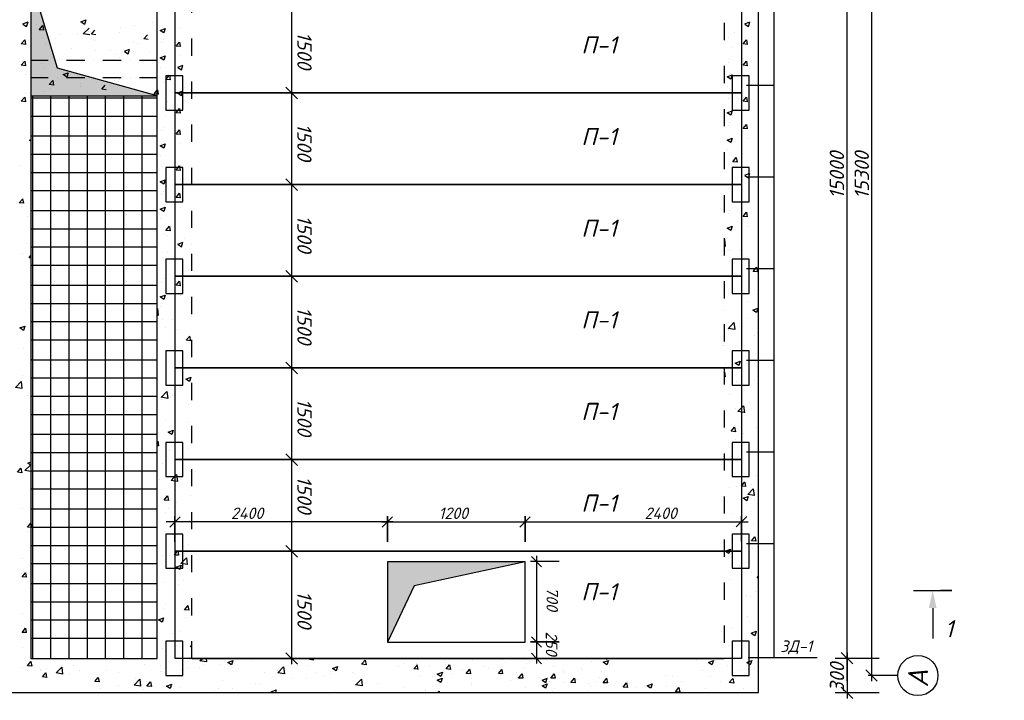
# Model space of a CAD drawing. Extents: x -119078 to 1619993, y 264752 to 340742.
# Tile 115 of 220: x 712345 to 729490, y 304231 to 316090. Entities that reach past the tile are written whole.
import ezdxf

# ---------------------------------------------------------------- set-up
doc = ezdxf.new("R2010")
doc.units = 0
doc.header["$MEASUREMENT"] = 0
doc.linetypes.add('ACAD_ISO03W100', pattern=[30, 12, -18])
doc.linetypes.add('CONTI', pattern=[0])
doc.layers.get('0').update_dxf_attribs({"color": 250, "linetype": 'CONTI'})
for name, color, linetype in [('PDF _Геометрия', 250, 'Continuous'), ('PDF _Сплошная заливка', 7, 'Continuous'), ('PDF _Текст', 7, 'Continuous')]:
    doc.layers.add(name, color=color, linetype=linetype)
doc.styles.add('ICOCPEUR', font='isocpeui.ttf')
doc.styles.add('PDF ISOCPEUR Italic', font='isocpeui.ttf')

msp = doc.modelspace()

# ---------------------------------------------------------------- linework, layer by layer
at = {"color": 0}
for p, q in [((725481.109, 304977.007), (725481.109, 321411.679)), ((725002.534, 314946.828), (725481.109, 314946.828)), ((725002.534, 313350.027), (725481.109, 313350.027)), ((725002.534, 311753.226), (725481.109, 311753.226)), ((725002.534, 310156.425), (725481.109, 310156.425)), ((725002.534, 308559.625), (725481.109, 308559.625)), ((725002.534, 306962.824), (725481.109, 306962.824)), ((715340.364, 304960.778), (724610.871, 304960.778)), ((725027.879, 304977.007), (726231.69, 304977.007))]:
    msp.add_line(p, q, dxfattribs=at)
at = {"color": 0, "lineweight": 30}
for p, q in [((715361.621, 308425.751), (724610.888, 308425.701)), ((715361.613, 306828.95), (724610.88, 306828.9))]:
    msp.add_line(p, q, dxfattribs=at)
for points in [[(724911.49, 314812.954), (715050.414, 314812.954), (715050.414, 316409.755), (724911.49, 316409.755)], [(724911.49, 313216.153), (715050.414, 313216.153), (715050.414, 314812.954), (724911.49, 314812.954)], [(724911.49, 311619.353), (715050.414, 311619.353), (715050.414, 313216.153), (724911.49, 313216.153)], [(724911.49, 310022.552), (715050.414, 310022.552), (715050.414, 311619.353), (724911.49, 311619.353)], [(724911.49, 308425.751), (715050.414, 308425.751), (715050.414, 310022.552), (724911.49, 310022.552)], [(724911.49, 306828.95), (715050.414, 306828.95), (715050.414, 308425.751), (724911.49, 308425.751)], [(724911.49, 304960.778), (715050.414, 304960.778), (715050.414, 306828.95), (724911.49, 306828.95)]]:
    msp.add_lwpolyline(points, close=True, dxfattribs=at)
at = {"layer": 'PDF _Геометрия', "color": 7, "linetype": 'ACAD_ISO03W100', "lineweight": -3, "ltscale": 25}
for p, q in [((715340.364, 304960.778), (715340.364, 321282.757)), ((724610.96, 321282.757), (724610.871, 304960.778))]:
    msp.add_line(p, q, dxfattribs=at)
at = {"layer": 'PDF _Геометрия', "color": 7, "lineweight": -3}
msp.add_line((724610.871, 304960.778), (715340.364, 304960.778), dxfattribs=at)
at = {"layer": 'PDF _Геометрия', "color": 251, "lineweight": -3, "true_color": 0x535353}
for points in [[(726752.641, 304562.835), (726752.641, 322200.737)], [(727179.951, 321802.034), (727179.951, 304562.835)], [(717079.623, 321450.316), (717079.623, 304859.176)], [(715137.249, 307428.255), (714959.444, 307246.217)], [(715048.346, 306992.21), (715048.346, 307436.722)], [(724822.588, 307250.45), (725004.626, 307432.488)], [(724911.49, 306996.444), (724911.49, 307440.955)], [(718844.755, 307339.353), (714898.21, 307339.353)], [(718645.784, 307339.353), (721245.118, 307339.353)], [(721046.146, 307339.353), (725032.171, 307339.353)], [(721432.574, 306554.81), (721254.769, 306736.848)], [(721343.671, 306745.315), (721343.671, 305145.073)], [(721737.382, 306647.946), (721242.069, 306647.946)], [(721343.671, 305344.045), (721343.671, 304872.406)], [(721254.769, 305049.681), (721432.574, 304867.643)], [(726752.641, 305062.381), (726752.641, 304262.26)], [(721737.382, 304960.778), (721242.069, 304960.778)], [(726546.3, 304965.012), (727312.553, 304965.012)], [(727078.348, 304761.806), (727277.32, 304562.835)], [(726546.3, 304363.863), (727312.553, 304363.863)], [(726651.039, 304461.232), (726854.244, 304262.26)]]:
    msp.add_lwpolyline(points, dxfattribs=at)
at = {"layer": 'PDF _Геометрия', "color": 7, "lineweight": -3}
for points in [[(711940.908, 321879.673), (711940.908, 304363.863), (714739.215, 304363.863), (714739.215, 304363.863), (725212.109, 304363.863), (725212.109, 321879.673)], [(715185.818, 314514.496), (715185.818, 315111.412), (714889.477, 315111.412), (714889.477, 314514.496)], [(725046.894, 314514.496), (725046.894, 315111.412), (724750.553, 315111.412), (724750.553, 314514.496)], [(715185.818, 312917.696), (715185.818, 313514.611), (714889.477, 313514.611), (714889.477, 312917.696)], [(725046.894, 312917.696), (725046.894, 313514.611), (724750.553, 313514.611), (724750.553, 312917.696)], [(715185.818, 311320.895), (715185.818, 311917.81), (714889.477, 311917.81), (714889.477, 311320.895)], [(725046.894, 311320.895), (725046.894, 311917.81), (724750.553, 311917.81), (724750.553, 311320.895)], [(715185.818, 309724.094), (715185.818, 310321.01), (714889.477, 310321.01), (714889.477, 309724.094)], [(725046.894, 309724.094), (725046.894, 310321.01), (724750.553, 310321.01), (724750.553, 309724.094)], [(715185.818, 308127.293), (715185.818, 308724.209), (714889.477, 308724.209), (714889.477, 308127.293)], [(725046.894, 308127.293), (725046.894, 308724.209), (724750.553, 308724.209), (724750.553, 308127.293)], [(715185.818, 306530.493), (715185.818, 307127.408), (714889.477, 307127.408), (714889.477, 306530.493)], [(725046.894, 306530.493), (725046.894, 307127.408), (724750.553, 307127.408), (724750.553, 306530.493)], [(721147.749, 306645.829), (718747.386, 306645.829), (718747.386, 305244.559), (721147.749, 305244.559)], [(715185.818, 304662.321), (715185.818, 305259.236), (714889.477, 305259.236), (714889.477, 304662.321)], [(725046.894, 304662.321), (725046.894, 305259.236), (724750.553, 305259.236), (724750.553, 304662.321)]]:
    msp.add_lwpolyline(points, close=True, dxfattribs=at)
for points in [[(714739.215, 304960.778), (714739.215, 321282.757), (712542.057, 321282.757), (712542.057, 304960.778), (714739.215, 304960.778)], [(712537.824, 314763.254), (714739.215, 314763.254), (713003.503, 315245.866), (712537.824, 316786.84), (714739.215, 316786.84)], [(712537.824, 315385.57), (712842.632, 315385.57)], [(713003.503, 315385.57), (713003.503, 315385.57)], [(713160.14, 315385.57), (713477.649, 315385.57)], [(713638.519, 315385.57), (713638.519, 315385.57)], [(713795.157, 315385.57), (714112.665, 315385.57)], [(714273.536, 315385.57), (714273.536, 315385.57)], [(714430.173, 315385.57), (714739.215, 315385.57)], [(712537.824, 315084.995), (712842.632, 315084.995)], [(713003.503, 315084.995), (713003.503, 315084.995)], [(713160.14, 315084.995), (713477.649, 315084.995)], [(713638.519, 315084.995), (713638.519, 315084.995)], [(713795.157, 315084.995), (714112.665, 315084.995)], [(714273.536, 315084.995), (714273.536, 315084.995)], [(714430.173, 315084.995), (714739.215, 315084.995)], [(721147.749, 306645.829), (719213.065, 306222.485), (718747.386, 305244.559)], [(727910.311, 306145.955), (728574.962, 306145.955), (728375.99, 306145.955)], [(728242.637, 305836.913), (728242.637, 305307.733)]]:
    msp.add_lwpolyline(points, dxfattribs=at)
at = {"layer": 'PDF _Геометрия', "color": 8, "lineweight": -3, "true_color": 0x767676}
for points in [[(712402.354, 316015.709), (712491.256, 316049.577)], [(712402.354, 316011.476), (712465.855, 315969.141), (712491.256, 316045.343)], [(712635.193, 315998.775), (712635.193, 315998.775)], [(714345.505, 315995.186), (714345.505, 315995.186)], [(714663.013, 316033.287), (714663.013, 316033.287)], [(724970.803, 316015.656), (725059.705, 316049.523)], [(724970.803, 316011.422), (725034.304, 315969.088), (725059.705, 316045.29)], [(725203.642, 315998.722), (725203.642, 315998.722)], [(713062.771, 315825.848), (713062.771, 315825.848)], [(713354.879, 315830.081), (713354.879, 315830.081)], [(713566.551, 315825.848), (713452.248, 315842.782), (713553.851, 315944.384)], [(713541.15, 315889.35), (713541.15, 315889.35)], [(713672.387, 315825.848), (713596.185, 315834.315), (713655.453, 315906.283)], [(714091.498, 315859.715), (714091.498, 315859.715)], [(714095.731, 315957.085), (714095.731, 315957.085)], [(714582.577, 315745.412), (714506.375, 315753.879), (714569.877, 315825.848)], [(714883.152, 315933.334), (714883.152, 315933.334)], [(715145.625, 315934.069), (715145.625, 315934.069)], [(724792.998, 315859.018), (724792.998, 315859.018)], [(712448.922, 315658.816), (712372.72, 315667.283), (712431.988, 315739.252), (712444.688, 315658.816)], [(712745.263, 315783.513), (712745.263, 315783.513)], [(712791.831, 315681.911), (712791.831, 315681.911)], [(712973.869, 315758.113), (712973.869, 315758.113)], [(713435.314, 315762.346), (713435.314, 315762.346)], [(713651.22, 315728.479), (713651.22, 315728.479)], [(714328.571, 315698.845), (714328.571, 315698.845)], [(714400.539, 315677.677), (714400.539, 315677.677)], [(714811.183, 315683.56), (714811.183, 315683.56)], [(714840.818, 315738.595), (714840.818, 315738.595)], [(715145.625, 315620.059), (715069.424, 315628.526), (715128.692, 315700.494), (715141.392, 315620.059)], [(715082.124, 315687.794), (715082.124, 315687.794)], [(724695.629, 315774.349), (724695.629, 315774.349)], [(725017.37, 315658.763), (724941.168, 315667.23), (725000.437, 315739.198), (725013.137, 315658.763)], [(713240.576, 315584.542), (713240.576, 315584.542)], [(713659.687, 315550.674), (713659.687, 315550.674)], [(713922.16, 315559.141), (713922.16, 315559.141)], [(714011.063, 315491.406), (714011.063, 315491.406)], [(714167.7, 315542.207), (714256.602, 315576.075)], [(714167.7, 315537.974), (714231.202, 315495.639), (714256.602, 315571.841)], [(714328.571, 315533.74), (714328.571, 315533.74)], [(714599.511, 315529.507), (714599.511, 315529.507)], [(724754.897, 315600.778), (724754.897, 315600.778)], [(712448.922, 315287.557), (712372.72, 315296.024), (712431.988, 315367.992), (712444.688, 315287.557)], [(712385.42, 315355.292), (712385.42, 315355.292)], [(712728.329, 315322.068), (712728.329, 315322.068)], [(712918.834, 315423.671), (712918.834, 315423.671)], [(713206.708, 315385.57), (713206.708, 315385.57)], [(713418.38, 315339.002), (713418.38, 315339.002)], [(714078.798, 315436.371), (714078.798, 315436.371)], [(715099.058, 315260.769), (715187.96, 315294.636)], [(715099.058, 315256.535), (715162.559, 315214.201), (715187.96, 315290.403)], [(715145.625, 315459.188), (715145.625, 315459.188)], [(724682.928, 315351.005), (724682.928, 315351.005)], [(724712.562, 315406.04), (724712.562, 315406.04)], [(725017.37, 315287.503), (724941.168, 315295.97), (725000.437, 315367.939), (725013.137, 315287.503)], [(724953.869, 315355.238), (724953.869, 315355.238)], [(712448.922, 315126.686), (712448.922, 315126.686)], [(712779.13, 315258.566), (712779.13, 315258.566)], [(714794.25, 315260.216), (714794.25, 315260.216)], [(714950.887, 315120.517), (714967.821, 315044.315), (714891.619, 315048.549), (714950.887, 315124.751)], [(725017.37, 315126.632), (725017.37, 315126.632)], [(712724.096, 315110.396), (712724.096, 315110.396)], [(713401.447, 315080.762), (713401.447, 315080.762)], [(713401.447, 314979.159), (713401.447, 314979.159)], [(713676.62, 314991.859), (713676.62, 314991.859)], [(713850.192, 314869.09), (713773.99, 314877.556), (713833.258, 314949.525)], [(713994.129, 315034.194), (713994.129, 315034.194)], [(714061.864, 315013.027), (714061.864, 315013.027)], [(714078.798, 315055.361), (714078.798, 315055.361)], [(714142.299, 315106.162), (714142.299, 315106.162)], [(714476.741, 315097.696), (714476.741, 315097.696)], [(714840.818, 314993.514), (714840.818, 314993.514)], [(714895.852, 314963.88), (714895.852, 314963.88)], [(712444.688, 314803.535), (712444.688, 314803.535)], [(712762.197, 314835.222), (712762.197, 314835.222)], [(712876.5, 314886.023), (712876.5, 314886.023)], [(713401.447, 314919.891), (713401.447, 314919.891)], [(714760.382, 314792.888), (714739.215, 314792.888), (714684.18, 314797.121), (714739.215, 314860.623), (714743.448, 314869.09), (714756.149, 314792.888)], [(715099.058, 314815.709), (715187.96, 314849.577)], [(715099.058, 314811.476), (715162.559, 314769.141), (715187.96, 314845.343)], [(715217.594, 314904.612), (715217.594, 314904.612)], [(715331.897, 314798.775), (715331.897, 314798.775)], [(724665.995, 314927.661), (724665.995, 314927.661)], [(724712.562, 314778.812), (724712.562, 314778.812)], [(712448.922, 314660.329), (712372.72, 314668.796), (712431.988, 314740.765), (712444.688, 314660.329)], [(712385.42, 314728.064), (712385.42, 314728.064)], [(714739.215, 314722.794), (712537.824, 314722.794)], [(712571.692, 304960.778), (712571.692, 306201.177), (712571.692, 314763.254)], [(712889.2, 304960.778), (712889.2, 306201.177), (712889.2, 314763.254)], [(713206.708, 304960.778), (713206.708, 306201.177), (713206.708, 314763.254)], [(713524.216, 304960.778), (713524.216, 306201.177), (713524.216, 314763.254)], [(713841.725, 304960.778), (713841.725, 306201.177), (713841.725, 314763.254)], [(714159.233, 304960.778), (714159.233, 306201.177), (714159.233, 314763.254)], [(714476.741, 304960.778), (714476.741, 306201.177), (714476.741, 314763.254)], [(714921.253, 314659.072), (714921.253, 314659.072)], [(724682.928, 314723.777), (724682.928, 314723.777)], [(725017.37, 314660.276), (724941.168, 314668.742), (725000.437, 314740.711), (725013.137, 314660.276)], [(724953.869, 314728.011), (724953.869, 314728.011)], [(712533.591, 314486.027), (712533.591, 314486.027)], [(714823.884, 314574.403), (714823.884, 314574.403)], [(715145.625, 314458.816), (715069.424, 314467.283), (715128.692, 314539.252), (715141.392, 314458.816)], [(724754.897, 314498.669), (724754.897, 314498.669)], [(725017.37, 314499.405), (725017.37, 314499.405)], [(714739.215, 314405.286), (712537.824, 314405.286)], [(714883.152, 314400.832), (714883.152, 314400.832)], [(724712.562, 314303.93), (724712.562, 314303.93)], [(725017.37, 314185.394), (724941.168, 314193.861), (725000.437, 314265.829), (725013.137, 314185.394)], [(714811.183, 314151.059), (714811.183, 314151.059)], [(714840.818, 314206.093), (714840.818, 314206.093)], [(715145.625, 314087.557), (715069.424, 314096.024), (715128.692, 314167.992), (715141.392, 314087.557)], [(715082.124, 314155.292), (715082.124, 314155.292)], [(724682.928, 314248.896), (724682.928, 314248.896)], [(724953.869, 314253.129), (724953.869, 314253.129)], [(712542.057, 313973.78), (712516.657, 313990.714), (712542.057, 314003.414)], [(714739.215, 314058.182), (712537.824, 314058.182)], [(715145.625, 313926.686), (715145.625, 313926.686)], [(725017.37, 314024.523), (725017.37, 314024.523)], [(724665.995, 313825.551), (724665.995, 313825.551)], [(714739.215, 313740.673), (712537.824, 313740.673)], [(714794.25, 313727.714), (714794.25, 313727.714)], [(714840.818, 313578.866), (714840.818, 313578.866)], [(724822.632, 313685.852), (724839.566, 313609.65), (724763.364, 313613.884), (724822.632, 313690.086)], [(712347.319, 313546.202), (712347.319, 313546.202)], [(714739.215, 313423.165), (712537.824, 313423.165)], [(714811.183, 313523.831), (714811.183, 313523.831)], [(715145.625, 313460.329), (715069.424, 313468.796), (715128.692, 313540.765), (715141.392, 313460.329)], [(715082.124, 313528.064), (715082.124, 313528.064)], [(724712.562, 313558.849), (724712.562, 313558.849)], [(724767.597, 313529.215), (724767.597, 313529.215)], [(724970.803, 313381.045), (725059.705, 313414.912)], [(724970.803, 313376.811), (725034.304, 313334.477), (725059.705, 313410.679)], [(725089.339, 313469.947), (725089.339, 313469.947)], [(714883.152, 313298.722), (714883.152, 313298.722)], [(715145.625, 313299.458), (715145.625, 313299.458)], [(725203.642, 313364.111), (725203.642, 313364.111)], [(714739.215, 313105.657), (712537.824, 313105.657)], [(714840.818, 313103.984), (714840.818, 313103.984)], [(715145.625, 312985.448), (715069.424, 312993.915), (715128.692, 313065.883), (715141.392, 312985.448)], [(724695.629, 313139.738), (724695.629, 313139.738)], [(724792.998, 313224.407), (724792.998, 313224.407)], [(712393.887, 312970.454), (712410.821, 312894.252), (712334.619, 312898.486), (712398.12, 312970.454)], [(714811.183, 313048.949), (714811.183, 313048.949)], [(715082.124, 313053.183), (715082.124, 313053.183)], [(724754.897, 312966.167), (724754.897, 312966.167)], [(712368.486, 312834.984), (712368.486, 312834.984)], [(714739.215, 312758.553), (712537.824, 312758.553)], [(715145.625, 312824.577), (715145.625, 312824.577)], [(724712.562, 312771.429), (724712.562, 312771.429)], [(725017.37, 312652.892), (724941.168, 312661.359), (725000.437, 312733.328), (725013.137, 312652.892)], [(724953.869, 312720.627), (724953.869, 312720.627)], [(712482.789, 312652.946), (712482.789, 312652.946)], [(714794.25, 312625.605), (714794.25, 312625.605)], [(724682.928, 312716.394), (724682.928, 312716.394)], [(714739.215, 312441.044), (712537.824, 312441.044)], [(714950.887, 312485.906), (714967.821, 312409.704), (714891.619, 312413.938), (714950.887, 312490.14)], [(725017.37, 312492.021), (725017.37, 312492.021)], [(714840.818, 312358.903), (714840.818, 312358.903)], [(714895.852, 312329.269), (714895.852, 312329.269)], [(715099.058, 312181.098), (715187.96, 312214.966)], [(715099.058, 312176.865), (715162.559, 312134.53), (715187.96, 312210.732)], [(715217.594, 312270), (715217.594, 312270)], [(724610.96, 312254.948), (724615.193, 312259.182), (724627.894, 312136.412), (724610.96, 312140.645)], [(724665.995, 312293.049), (724665.995, 312293.049)], [(712465.855, 312191.5), (712465.855, 312191.5)], [(714739.215, 312123.536), (712537.824, 312123.536)], [(715331.897, 312164.164), (715331.897, 312164.164)], [(724704.096, 312068.677), (724704.096, 312068.677)], [(724886.134, 312072.91), (724886.134, 312072.91)], [(725203.642, 312115.245), (725203.642, 312115.245)], [(712389.653, 312013.696), (712389.653, 312013.696)], [(712542.057, 311941.727), (712512.423, 311941.727), (712542.057, 311979.828)], [(714823.884, 311939.792), (714823.884, 311939.792)], [(714921.253, 312024.461), (714921.253, 312024.461)], [(724763.364, 311920.506), (724763.364, 311920.506)], [(724970.803, 311899.339), (724970.803, 311899.339)], [(714739.215, 311806.028), (712537.824, 311806.028)], [(714883.152, 311766.221), (714883.152, 311766.221)], [(725174.008, 311776.569), (725190.942, 311696.134), (725114.74, 311704.601), (725178.241, 311776.569)], [(714840.818, 311571.482), (714840.818, 311571.482)], [(715145.625, 311452.946), (715069.424, 311461.413), (715128.692, 311533.381), (715141.392, 311452.946)], [(715082.124, 311520.681), (715082.124, 311520.681)], [(714739.215, 311458.924), (712537.824, 311458.924)], [(714811.183, 311516.447), (714811.183, 311516.447)], [(725131.673, 311395.559), (725131.673, 311395.559)], [(715145.625, 311292.075), (715145.625, 311292.075)], [(725017.37, 311175.42), (725017.37, 311175.42)], [(714739.215, 311141.415), (712537.824, 311141.415)], [(714739.215, 311055.002), (714743.448, 311059.236), (714756.149, 310936.466), (714739.215, 310940.699)], [(714794.25, 311093.103), (714794.25, 311093.103)], [(724619.427, 311023.016), (724619.427, 311023.016)], [(714832.351, 310868.731), (714832.351, 310868.731)], [(715014.389, 310872.964), (715014.389, 310872.964)], [(715331.897, 310915.298), (715331.897, 310915.298)], [(725013.137, 310883.313), (725013.137, 310883.313)], [(714739.215, 310823.907), (712537.824, 310823.907)], [(714891.619, 310720.56), (714891.619, 310720.56)], [(715099.058, 310699.393), (715099.058, 310699.393)], [(724682.928, 310705.508), (724780.298, 310811.344), (724797.231, 310688.574), (724682.928, 310709.741)], [(724682.928, 310675.874), (724682.928, 310675.874)], [(724881.9, 310747.842), (724881.9, 310747.842)], [(714739.215, 310506.399), (712537.824, 310506.399)], [(715302.263, 310576.623), (715319.197, 310496.188), (715242.995, 310504.654), (715306.496, 310576.623)], [(725148.607, 310578.505), (725148.607, 310578.505)], [(712410.821, 310358.419), (712410.821, 310358.419)], [(724585.559, 310404.933), (724585.559, 310404.933)], [(724606.726, 310409.167), (724606.726, 310409.167)], [(714739.215, 310159.295), (712537.824, 310159.295)], [(712554.758, 310172.148), (712554.758, 310172.148)], [(712584.392, 310311.851), (712584.392, 310311.851)], [(715259.928, 310195.613), (715259.928, 310195.613)], [(724759.13, 310311.798), (724759.13, 310311.798)], [(725152.841, 310277.93), (725152.841, 310277.93)], [(715145.625, 309975.474), (715145.625, 309975.474)], [(724627.894, 310100.126), (724627.894, 310100.126)], [(712393.887, 309896.974), (712393.887, 309896.974)], [(714739.215, 309841.786), (712537.824, 309841.786)], [(714747.682, 309823.07), (714747.682, 309823.07)], [(724610.96, 309939.255), (724619.427, 309947.722), (724632.127, 309867.286), (724610.96, 309867.286)], [(725135.907, 309820.718), (725135.907, 309820.718)], [(715141.392, 309683.366), (715141.392, 309683.366)], [(724818.399, 309778.384), (724818.399, 309778.384)], [(712478.556, 309537.131), (712478.556, 309537.131)], [(714739.215, 309524.278), (712537.824, 309524.278)], [(714811.183, 309505.562), (714908.553, 309611.398), (714925.486, 309488.628), (714811.183, 309509.795)], [(714811.183, 309475.928), (714811.183, 309475.928)], [(715010.155, 309547.896), (715010.155, 309547.896)], [(724704.096, 309554.011), (724704.096, 309554.011)], [(715276.862, 309378.558), (715276.862, 309378.558)], [(724801.465, 309316.938), (724801.465, 309316.938)], [(724966.569, 309244.97), (724852.266, 309261.904), (724949.635, 309363.506), (724966.569, 309240.736)], [(725059.705, 309422.775), (725059.705, 309422.775)], [(725199.409, 309414.308), (725199.409, 309414.308)], [(714739.215, 309206.77), (712537.824, 309206.77)], [(714713.814, 309204.987), (714713.814, 309204.987)], [(714734.981, 309209.221), (714734.981, 309209.221)], [(724649.061, 309283.071), (724649.061, 309283.071)], [(725008.904, 309274.604), (725008.904, 309274.604)], [(714887.385, 309111.851), (714887.385, 309111.851)], [(715281.096, 309077.984), (715281.096, 309077.984)], [(725182.475, 308990.963), (725182.475, 308990.963)], [(714739.215, 308859.666), (712537.824, 308859.666)], [(714756.149, 308900.179), (714756.149, 308900.179)], [(724809.932, 308779.291), (724809.932, 308779.291)], [(724949.635, 308880.894), (724949.635, 308880.894)], [(714739.215, 308739.308), (714747.682, 308747.775), (714760.382, 308667.34), (714739.215, 308667.34)], [(715264.162, 308620.772), (715264.162, 308620.772)], [(724754.897, 308703.089), (724754.897, 308703.089)], [(714739.215, 308542.157), (712537.824, 308542.157)], [(714946.654, 308578.437), (714946.654, 308578.437)], [(725169.774, 308567.619), (725169.774, 308567.619)], [(712542.057, 308216.297), (712436.221, 308233.23), (712537.824, 308334.833), (712542.057, 308305.199)], [(712542.057, 308326.366), (712487.023, 308364.467), (712542.057, 308385.634)], [(714832.351, 308354.065), (714832.351, 308354.065)], [(724615.193, 308381.347), (724615.193, 308381.347)], [(714739.215, 308224.649), (712537.824, 308224.649)], [(714929.72, 308116.992), (714929.72, 308116.992)], [(715094.824, 308045.024), (714980.521, 308061.957), (715077.89, 308163.56), (715094.824, 308040.79)], [(715187.96, 308222.828), (715187.96, 308222.828)], [(715327.664, 308214.361), (715327.664, 308214.361)], [(725152.841, 308148.508), (725152.841, 308148.508)], [(714777.316, 308083.125), (714777.316, 308083.125)], [(715137.159, 308074.658), (715137.159, 308074.658)], [(724704.096, 307945.303), (724704.096, 307945.303)], [(724826.865, 307958.003), (724826.865, 307958.003)], [(724970.803, 308034.205), (724983.503, 307958.003), (724911.534, 307962.236), (724970.803, 308038.438)], [(725080.872, 307983.404), (725080.872, 307983.404)], [(714739.215, 307907.141), (712537.824, 307907.141)], [(715310.73, 307791.017), (715310.73, 307791.017)], [(714938.187, 307579.345), (714938.187, 307579.345)], [(715077.89, 307680.947), (715077.89, 307680.947)], [(725004.67, 307665.895), (725004.67, 307665.895)], [(725135.907, 307725.164), (725135.907, 307725.164)], [(712402.354, 307568.58), (712402.354, 307568.58)], [(714739.215, 307560.036), (712537.824, 307560.036)], [(714883.152, 307503.143), (714883.152, 307503.143)], [(724746.43, 307483.857), (724746.43, 307483.857)], [(724987.736, 307454.223), (724987.736, 307454.223)], [(725063.938, 307526.192), (725063.938, 307526.192)], [(712558.991, 307242.605), (712482.789, 307246.838), (712542.057, 307318.807), (712554.758, 307242.605)], [(714739.215, 307242.528), (712537.824, 307242.528)], [(715298.029, 307367.673), (715298.029, 307367.673)], [(725123.207, 307301.819), (725123.207, 307301.819)], [(712474.322, 307166.403), (712474.322, 307166.403)], [(714743.448, 307181.401), (714743.448, 307181.401)], [(724750.663, 307094.38), (724750.663, 307094.38)], [(725144.374, 307081.68), (725161.308, 307001.245), (725085.106, 307009.712), (725148.607, 307081.68)], [(714739.215, 306925.02), (712537.824, 306925.02)], [(715281.096, 306948.562), (715281.096, 306948.562)], [(724733.73, 307026.645), (724733.73, 307026.645)], [(714832.351, 306745.356), (714832.351, 306745.356)], [(714955.121, 306758.057), (714955.121, 306758.057)], [(715099.058, 306834.259), (715111.758, 306758.057), (715039.789, 306762.29), (715099.058, 306838.492)], [(715209.127, 306783.457), (715209.127, 306783.457)], [(724737.963, 306806.506), (724737.963, 306806.506)], [(725106.273, 306878.475), (725106.273, 306878.475)], [(712402.354, 306704.185), (712402.354, 306704.185)], [(714739.215, 306607.512), (712537.824, 306607.512)], [(724877.667, 306586.367), (724877.667, 306586.367)], [(725004.67, 306637.168), (725004.67, 306637.168)], [(712463.009, 306378.21), (712386.807, 306382.443), (712446.075, 306454.412), (712458.776, 306378.21)], [(715132.925, 306465.949), (715132.925, 306465.949)], [(715264.162, 306525.217), (715264.162, 306525.217)], [(725089.339, 306455.13), (725089.339, 306455.13)], [(725212.109, 306361.995), (725186.708, 306366.228), (725212.109, 306391.629)], [(712474.322, 306302.008), (712474.322, 306302.008)], [(714739.215, 306260.407), (712537.824, 306260.407)], [(714874.685, 306283.911), (714874.685, 306283.911)], [(715115.991, 306254.277), (715115.991, 306254.277)], [(715192.193, 306326.245), (715192.193, 306326.245)], [(724699.862, 306336.594), (724699.862, 306336.594)], [(715251.462, 306101.873), (715251.462, 306101.873)], [(725004.67, 306057.187), (725004.67, 306057.187)], [(725076.639, 306031.786), (725076.639, 306031.786)], [(725165.541, 306133.389), (725165.541, 306133.389)], [(714739.215, 305942.899), (712537.824, 305942.899)], [(714878.919, 305894.434), (714878.919, 305894.434)], [(715272.629, 305881.734), (715289.563, 305801.298), (715213.361, 305809.765), (715276.862, 305881.734)], [(712402.354, 305735.47), (712402.354, 305735.47)], [(714861.985, 305826.699), (714861.985, 305826.699)], [(725013.137, 305693.111), (725013.137, 305693.111)], [(714739.215, 305625.391), (712537.824, 305625.391)], [(714866.218, 305606.56), (714866.218, 305606.56)], [(715234.528, 305678.528), (715234.528, 305678.528)], [(725059.705, 305608.442), (725059.705, 305608.442)], [(712461.866, 305409.494), (712385.664, 305413.728), (712444.932, 305485.696), (712457.632, 305409.494)], [(715005.922, 305386.421), (715005.922, 305386.421)], [(715132.925, 305437.222), (715132.925, 305437.222)], [(724746.43, 305485.672), (724746.43, 305485.672)], [(724915.768, 305481.438), (724915.768, 305481.438)], [(725080.872, 305401.003), (725169.774, 305434.87), (725144.374, 305354.435), (725080.872, 305396.769)], [(712377.197, 305333.292), (712377.197, 305333.292)], [(714739.215, 305307.883), (712537.824, 305307.883)], [(715217.594, 305255.184), (715217.594, 305255.184)], [(715340.364, 305162.048), (715314.963, 305166.282), (715340.364, 305191.682)], [(724678.695, 305189.331), (724678.695, 305189.331)], [(724996.203, 305231.665), (724996.203, 305231.665)], [(725042.771, 305189.331), (725042.771, 305189.331)], [(725182.475, 305312.101), (725182.475, 305312.101)], [(712402.354, 305154.241), (712402.354, 305154.241)], [(714828.117, 305136.648), (714828.117, 305136.648)], [(712445.653, 304931.144), (712445.653, 304931.144)], [(712558.991, 304828.266), (712482.789, 304832.499), (712542.057, 304904.468), (712554.758, 304828.266)], [(712593.824, 304842.242), (712593.824, 304842.242)], [(713134.74, 304931.144), (713134.74, 304931.144)], [(713282.91, 304842.242), (713282.91, 304842.242)], [(714087.265, 304948.078), (714087.265, 304948.078)], [(714510.609, 304850.709), (714510.609, 304850.709)], [(714790.016, 304838.008), (714790.016, 304838.008)], [(715293.796, 304933.442), (715293.796, 304933.442)], [(715590.137, 304960.778), (715598.604, 304901.51), (715484.301, 304918.444), (715526.635, 304960.778)], [(715564.736, 304854.942), (715564.736, 304854.942)], [(715818.743, 304859.176), (715818.743, 304859.176)], [(716072.75, 304901.51), (716072.75, 304901.51)], [(716390.258, 304943.845), (716390.258, 304943.845)], [(716470.693, 304948.078), (716470.693, 304948.078)], [(717351.25, 304833.775), (717351.25, 304833.775)], [(717465.553, 304931.144), (717389.351, 304939.611), (717406.285, 304960.778)], [(717461.319, 304931.144), (717457.086, 304960.778)], [(718092.102, 304960.778), (718092.102, 304960.778)], [(719048.861, 304871.876), (719048.861, 304871.876)], [(719285.934, 304774.507), (719209.732, 304778.74), (719273.233, 304850.709)], [(719260.533, 304863.409), (719260.533, 304863.409)], [(719285.934, 304770.273), (719269, 304850.709)], [(719738.912, 304926.911), (719738.912, 304926.911)], [(719750.966, 304897.277), (719750.966, 304897.277)], [(719763.666, 304854.942), (719763.666, 304854.942)], [(720225.112, 304939.611), (720225.112, 304939.611)], [(720733.125, 304960.778), (720745.825, 304952.311), (720750.059, 304960.778)], [(720797.273, 304897.277), (720797.273, 304897.277)], [(721169.17, 304871.876), (721169.17, 304871.876)], [(722295.912, 304901.51), (722295.912, 304901.51)], [(722554.152, 304960.778), (722571.086, 304948.078), (722575.32, 304960.778)], [(722609.187, 304846.475), (722609.187, 304846.475)], [(723409.308, 304952.311), (723409.308, 304952.311)], [(724124.76, 304939.611), (724124.76, 304939.611)], [(724425.335, 304922.677), (724399.934, 304846.475), (724336.432, 304888.81), (724425.335, 304926.911)], [(724661.761, 304837.955), (724661.761, 304837.955)], [(724792.274, 304939.611), (724792.274, 304939.611)], [(725092.848, 304922.677), (725067.447, 304846.475), (725003.946, 304888.81), (725092.848, 304926.911)], [(712393.887, 304804.141), (712393.887, 304804.141)], [(712474.322, 304752.064), (712474.322, 304752.064)], [(712699.66, 304744.873), (712699.66, 304744.873)], [(712711.395, 304770.273), (712711.395, 304770.273)], [(712817.231, 304630.57), (712741.029, 304639.037), (712800.298, 304711.005), (712812.998, 304630.57)], [(712804.531, 304778.74), (712804.531, 304778.74)], [(713096.639, 304685.605), (712982.336, 304706.772), (713079.705, 304808.374), (713092.405, 304685.605)], [(713210.942, 304677.138), (713210.942, 304677.138)], [(713388.746, 304744.873), (713388.746, 304744.873)], [(713850.192, 304757.573), (713850.192, 304757.573)], [(714066.097, 304715.239), (714066.097, 304715.239)], [(714790.016, 304732.172), (714790.016, 304732.172)], [(714823.884, 304727.939), (714823.884, 304727.939)], [(715158.326, 304766.04), (715158.326, 304766.04)], [(715272.629, 304795.674), (715272.629, 304795.674)], [(715471.601, 304808.374), (715471.601, 304808.374)], [(716148.952, 304778.74), (716148.952, 304778.74)], [(716610.397, 304706.772), (716610.397, 304706.772)], [(716826.303, 304753.34), (716826.303, 304753.34)], [(717503.654, 304723.706), (717503.654, 304723.706)], [(717753.427, 304702.538), (717753.427, 304702.538)], [(718138.67, 304715.239), (718138.67, 304715.239)], [(718181.005, 304694.071), (718181.005, 304694.071)], [(718405.377, 304791.441), (718405.377, 304791.441)], [(718943.025, 304821.075), (718943.025, 304821.075)], [(719484.259, 304812.608), (719484.259, 304812.608)], [(719869.503, 304698.305), (719869.503, 304698.305)], [(720056.42, 304770.273), (720056.42, 304770.273)], [(720183.424, 304770.273), (720196.124, 304694.071), (720119.922, 304698.305), (720183.424, 304774.507)], [(720441.017, 304825.308), (720441.017, 304825.308)], [(720512.986, 304778.74), (720512.986, 304778.74)], [(720758.526, 304689.838), (720682.324, 304698.305), (720741.592, 304770.273), (720754.292, 304689.838)], [(720987.778, 304715.239), (720987.778, 304715.239)], [(721122.602, 304795.674), (721122.602, 304795.674)], [(721643.962, 304812.608), (721643.962, 304812.608)], [(721799.953, 304766.04), (721799.953, 304766.04)], [(721809.066, 304740.639), (721809.066, 304740.639)], [(721821.12, 304715.239), (721821.12, 304715.239)], [(722126.575, 304782.974), (722126.575, 304782.974)], [(722138.629, 304757.573), (722138.629, 304757.573)], [(722477.304, 304740.639), (722477.304, 304740.639)], [(722617.008, 304821.075), (722617.008, 304821.075)], [(724234.83, 304744.873), (724234.83, 304744.873)], [(724446.502, 304774.507), (724446.502, 304774.507)], [(724902.343, 304744.873), (724902.343, 304744.873)], [(725030.071, 304765.986), (725030.071, 304765.986)], [(725114.015, 304774.507), (725114.015, 304774.507)], [(725144.374, 304795.62), (725144.374, 304795.62)], [(714358.205, 304613.636), (714358.205, 304613.636)], [(714552.943, 304550.134), (714552.943, 304550.134)], [(714620.678, 304550.134), (714637.612, 304473.932), (714561.41, 304478.166), (714624.912, 304550.134)], [(715869.544, 304579.768), (715869.544, 304579.768)], [(716453.76, 304524.734), (716453.76, 304524.734)], [(716538.429, 304503.566), (716538.429, 304503.566)], [(717097.243, 304609.403), (717097.243, 304609.403)], [(717338.549, 304609.403), (717338.549, 304609.403)], [(717660.291, 304651.737), (717660.291, 304651.737)], [(718197.939, 304499.333), (718295.308, 304600.936), (718308.008, 304482.399), (718193.705, 304499.333)], [(718574.715, 304516.267), (718574.715, 304516.267)], [(719315.568, 304643.27), (719315.568, 304643.27)], [(719535.707, 304639.037), (719535.707, 304639.037)], [(719692.344, 304545.901), (719692.344, 304545.901)], [(720208.824, 304533.201), (720208.824, 304533.201)], [(720216.645, 304503.566), (720216.645, 304503.566)], [(720217.291, 304609.403), (720217.291, 304609.403)], [(720711.958, 304655.97), (720711.958, 304655.97)], [(720894.642, 304579.768), (720894.642, 304579.768)], [(721008.945, 304634.803), (721008.945, 304634.803)], [(721016.766, 304609.403), (721016.766, 304609.403)], [(721389.309, 304626.336), (721389.309, 304626.336)], [(721440.757, 304584.002), (721504.258, 304541.667), (721529.659, 304617.869)], [(721444.99, 304584.002), (721533.892, 304617.869)], [(721571.993, 304550.134), (721571.993, 304550.134)], [(721808.42, 304541.667), (721808.42, 304541.667)], [(722020.739, 304533.201), (721944.537, 304541.667), (722003.805, 304613.636), (722016.505, 304533.201)], [(722066.66, 304596.702), (722066.66, 304596.702)], [(722249.344, 304524.734), (722249.344, 304524.734)], [(722396.869, 304562.835), (722396.869, 304562.835)], [(722447.67, 304622.103), (722447.67, 304622.103)], [(722561.973, 304613.636), (722578.907, 304533.201), (722502.705, 304537.434), (722566.206, 304613.636)], [(722744.011, 304567.068), (722744.011, 304567.068)], [(722922.462, 304558.601), (722922.462, 304558.601)], [(722926.696, 304495.1), (722926.696, 304495.1)], [(722964.797, 304520.5), (722964.797, 304520.5)], [(723328.873, 304440.065), (723269.604, 304482.399), (723358.507, 304516.267), (723333.106, 304440.065)], [(723392.374, 304495.1), (723392.374, 304495.1)], [(723582.879, 304655.97), (723582.879, 304655.97)], [(723705.649, 304647.504), (723705.649, 304647.504)], [(723874.987, 304558.601), (723874.987, 304558.601)], [(724373.163, 304647.504), (724373.163, 304647.504)], [(724542.5, 304558.601), (724542.5, 304558.601)], [(712880.733, 304359.629), (712880.733, 304359.629)], [(713621.586, 304486.633), (713621.586, 304486.633)], [(713752.822, 304444.298), (713752.822, 304444.298)], [(714070.331, 304486.633), (714070.331, 304486.633)], [(714493.675, 304427.364), (714493.675, 304427.364)], [(715128.692, 304452.765), (715128.692, 304452.765)], [(715738.308, 304397.73), (715738.308, 304397.73)], [(715801.809, 304435.831), (715801.809, 304435.831)], [(716055.816, 304440.065), (716055.816, 304440.065)], [(716745.867, 304363.863), (716724.7, 304376.563), (716813.602, 304410.431), (716796.669, 304363.863)], [(717833.862, 304389.263), (717833.862, 304389.263)], [(718392.677, 304368.096), (718392.677, 304368.096)], [(718926.091, 304363.863), (718926.091, 304363.863)], [(719031.927, 304452.765), (719031.927, 304452.765)], [(719404.47, 304427.364), (719404.47, 304427.364)], [(719416.524, 304397.73), (719416.524, 304397.73)], [(719620.376, 304363.863), (719650.01, 304389.263), (719654.243, 304363.863)], [(721156.47, 304452.765), (721156.47, 304452.765)], [(721631.262, 304389.263), (721631.262, 304389.263)], [(721656.016, 304435.831), (721656.016, 304435.831)], [(722223.944, 304393.497), (722223.944, 304393.497)], [(722283.212, 304478.166), (722283.212, 304478.166)], [(723074.866, 304452.765), (723074.866, 304452.765)], [(723604.047, 304465.465), (723604.047, 304465.465)], [(724010.457, 304368.096), (724010.457, 304368.096)], [(724281.398, 304435.831), (724281.398, 304435.831)], [(724677.971, 304368.096), (724677.971, 304368.096)], [(724948.911, 304435.831), (724948.911, 304435.831)]]:
    msp.add_lwpolyline(points, dxfattribs=at)
for points in [[(712745.263, 315986.719), (712762.197, 315906.283), (712685.995, 315910.517)], [(713498.816, 316084.088), (713473.415, 316007.886), (713409.913, 316050.22)], [(714878.919, 315934.069), (714853.518, 315857.867), (714790.016, 315900.202)], [(714878.919, 315459.188), (714853.518, 315382.986), (714790.016, 315425.32)], [(713189.774, 315165.431), (713164.374, 315089.229), (713100.872, 315131.563)], [(724750.663, 315126.632), (724725.263, 315050.43), (724661.761, 315092.765)], [(712923.067, 315029.96), (712935.768, 314949.525), (712859.566, 314957.992)], [(724750.663, 314499.405), (724725.263, 314423.203), (724661.761, 314465.537)], [(714878.919, 313926.686), (714853.518, 313850.484), (714790.016, 313892.818)], [(724750.663, 314024.523), (724725.263, 313948.321), (724661.761, 313990.656)], [(714878.919, 313299.458), (714853.518, 313223.256), (714790.016, 313265.591)], [(714878.919, 312824.577), (714853.518, 312748.375), (714790.016, 312790.709)], [(724750.663, 312492.021), (724725.263, 312415.819), (724661.761, 312458.154)], [(714878.919, 311292.075), (714853.518, 311215.873), (714790.016, 311258.207)], [(725199.409, 311061.117), (725174.008, 310984.915), (725110.506, 311027.25)], [(712436.221, 310752.13), (712410.821, 310675.928), (712347.319, 310718.262)], [(724890.367, 310138.227), (724864.966, 310062.025), (724801.465, 310104.359)], [(715327.664, 309861.171), (715302.263, 309784.969), (715238.761, 309827.303)], [(712381.187, 309664.134), (712271.117, 309681.068), (712368.486, 309782.671)], [(724792.998, 308990.963), (724809.932, 308910.528), (724733.73, 308918.995)], [(715018.622, 308938.28), (714993.222, 308862.078), (714929.72, 308904.413)], [(712364.253, 308275.565), (712381.187, 308195.129), (712304.985, 308203.596)], [(714921.253, 307791.017), (714938.187, 307710.581), (714861.985, 307719.048)], [(725030.071, 307784.432), (725004.67, 307708.23), (724941.168, 307750.564)], [(725131.673, 307797.132), (725021.604, 307814.066), (725118.973, 307915.669)], [(724721.029, 306865.774), (724695.629, 306789.572), (724632.127, 306831.907)], [(715158.326, 306584.485), (715132.925, 306508.283), (715069.424, 306550.618)], [(715259.928, 306597.186), (715149.859, 306614.12), (715247.228, 306715.722)], [(714849.284, 305665.828), (714823.884, 305589.626), (714760.382, 305631.961)], [(716055.816, 304922.677), (716030.415, 304846.475), (715966.914, 304888.81)], [(718358.809, 304931.144), (718375.743, 304850.709), (718299.541, 304859.176)], [(719831.402, 304850.709), (719844.102, 304770.273), (719772.133, 304778.74)], [(722595.84, 304926.911), (722570.44, 304850.709), (722506.938, 304893.043)], [(716953.306, 304689.838), (716839.003, 304706.772), (716940.606, 304812.608)], [(717880.43, 304821.075), (717855.03, 304744.873), (717791.528, 304787.207)], [(719705.045, 304719.472), (719679.644, 304643.27), (719616.142, 304685.605)], [(721093.614, 304694.071), (721106.315, 304613.636), (721030.113, 304617.869)], [(721651.782, 304689.838), (721668.716, 304613.636), (721592.514, 304617.869)], [(713710.488, 304630.57), (713727.422, 304550.134), (713651.22, 304558.601)], [(714451.341, 304478.166), (714337.038, 304495.1), (714434.407, 304596.702)], [(714988.988, 304512.033), (714963.587, 304435.831), (714900.086, 304478.166)], [(719704.398, 304617.869), (719678.998, 304541.667), (719615.496, 304584.002)], [(721529.013, 304516.267), (721503.612, 304440.065), (721440.11, 304482.399)], [(722913.995, 304533.201), (722930.929, 304452.765), (722854.727, 304461.232)], [(724760.704, 304610.057), (724777.637, 304529.621), (724701.435, 304538.088)], [(723824.186, 304452.765), (723841.119, 304372.33), (723764.917, 304380.797)]]:
    msp.add_lwpolyline(points, close=True, dxfattribs=at)
at = {"layer": 'PDF _Геометрия', "color": 251, "lineweight": -3, "true_color": 0x535353}
for points in [[(716967.174, 314812.945), (717202.415, 314812.945)], [(716982.263, 314912.386), (717181.235, 314709.18)], [(716982.248, 313315.585), (717181.22, 313112.38)], [(716967.159, 313216.144), (717202.399, 313216.144)], [(716982.263, 311718.784), (717181.235, 311515.579)], [(716967.174, 311619.343), (717202.415, 311619.343)], [(716967.159, 310022.543), (717202.399, 310022.543)], [(716982.248, 310121.984), (717181.22, 309918.778)], [(716982.256, 308525.173), (717181.228, 308321.968)], [(716967.168, 308425.733), (717202.408, 308425.733)], [(718654.25, 307246.217), (718836.289, 307428.255)], [(718747.386, 307436.722), (718747.386, 306992.21)], [(721054.613, 307246.217), (721236.651, 307428.255)], [(721147.749, 307436.722), (721147.749, 306992.21)], [(716982.248, 306928.382), (717181.22, 306725.177)], [(716967.159, 306828.941), (717202.399, 306828.941)], [(721242.069, 305246.676), (721737.382, 305246.676)], [(721254.769, 305335.578), (721432.574, 305157.774)], [(716982.254, 305058.148), (717181.226, 304859.176)], [(726651.039, 305062.381), (726854.244, 304863.409)], [(716967.165, 304960.778), (717202.405, 304960.778)]]:
    msp.add_lwpolyline(points, close=True, dxfattribs=at)
at = {"layer": 'PDF _Геометрия', "color": 1, "lineweight": -3}
for points in [[(727635.43, 304660.204), (727118.95, 304660.204)], [(728063.654, 304660.204), (728063.654, 304660.204)]]:
    msp.add_lwpolyline(points, dxfattribs=at)
msp.add_circle((727984.689, 304662.32), 349.259, dxfattribs=at)
at = {"layer": 'PDF _Сплошная заливка', "color": 8, "lineweight": 30, "true_color": 0x767676, "transparency": 33554559}
for points in [[(712537.824, 316786.84), (713003.503, 315245.866), (712537.824, 315245.866)], [(713003.503, 315245.866), (712537.824, 315245.866), (714739.215, 314763.254)], [(712537.824, 315245.866), (714739.215, 314763.254), (712537.824, 314763.254)], [(719213.065, 306222.485), (719213.065, 306645.829), (718747.386, 305244.559)], [(719213.065, 306645.829), (718747.386, 305244.559), (718747.386, 306645.829)], [(721147.749, 306645.829), (719213.065, 306222.485), (719213.065, 306645.829)]]:
    msp.add_solid(points, dxfattribs=at)
at = {"layer": 'PDF _Сплошная заливка', "lineweight": 30, "transparency": 33554559}
msp.add_solid([(728242.637, 306145.955), (728310.372, 305836.913), (728174.901, 305836.913)], dxfattribs=at)

# ---------------------------------------------------------------- texts
at = {"linetype": 'Continuous', "lineweight": 25, "ltscale": 15, "insert": (12863.76, 311222.017), "char_height": 250, "width": 17877.44941, "attachment_point": 1, "style": 'ICOCPEUR'}
msp.add_mtext('\\pi4862.31;{\\H1.16667x;\\LАнтисейсмические мероприятия\\P\\pi0;\\H0.71428x;\\l       Для обеспечения сейсмостойкости несущих конструкций и фундаментов соблюдены все условия КМК 2.01.03-19 «Строительство в сейсмических районах».\\P\\pi5355.138;\\H1.4x;\\LАнтикоррозионная защита\\l\\P\\pi0;\\H0.71428x;       Защита конструкций от коррозии должна производиться в соответствии КМК 2.03.11-96 "Защита строительных конструкций от коррозии" ГОСТ 9.402-2004 «Покрытия лакокрасочные. Подготовка (металлических поверхностей перед окрашиванием». Антикоррозионное покрытие должно обеспечивать защиту конструкций. \\P       \\A1;Все несущие металлоконструкции грунтовать и\\A0; окрасить эмалью ПФ-115 (ГОСТ6465-76) за 2 раза по грунтовке ГФ-021 (ГОСТ 25129-82)\\A1;.\\P      Для железобетонных конструкций использовать бетон \\A0;на портландцементе по ГОСТ 10178-85*,\\A1; водонепроницаемости W\\A0;4\\A1; и морозостойкостью F100\\A0;.\\A1;\\P\\A0;       \\A1;Все \\A0;поверхности бетонных и ж.б конструкций, соприкасающиеся с грунтом обмазать \\A1;\\C256;горячим битумом за 2 раза\\A0;\\C0; по ГОСТ 28379-89.}\\P\\pi5566.64787;{\\H1.16666x;\\LАнтипросадочные мероприятия\\A1;\\l\\P\\pi0;\\H0.71428x;        В соответствии с требованиями КМК 2.02.01-98 приняты противопросадочные мероприятия для первого типа грунтовых условий. Для устранения просадочных свойств грунтов I типа предусмотрено уплотнение тяжелыми трамбовками грунтов в основании котлованов и устройство подготовки из бетона класса В7,5. Насыпные грунты и строительный мусор толщиной до 1,5м удалить и заменить засыпкой из ГПС до бетонной подготовки.}', dxfattribs=at)
at = {"layer": 'PDF _Текст', "color": 251, "lineweight": 30, "true_color": 0x535353, "attachment_point": 7, "style": 'PDF ISOCPEUR Italic'}
for s, insert, char_height, rotation in [('1500', (717179.338, 315878.088), 249.9795, 270), ('1500', (717177.219, 314281.272), 249.9795, 270), ('15000', (726699.639, 312969.216), 249.9795, 90), ('15300', (727133.383, 312964.982), 249.9795, 90), ('1500', (717179.345, 312682.315), 249.9795, 270), ('1500', (717179.33, 311085.515), 249.9795, 270), ('1500', (717179.338, 309488.705), 249.9795, 270), ('1500', (717179.338, 308136.09), 249.9795, 270), ('1500', (717179.338, 306136.698), 249.9795, 270), ('700', (721518.293, 306203.434), 199.9836, 270), ('250', (721506.62, 305428.863), 199.9836, 270), ('300', (726701.84, 304368.096), 249.9795, 90)]:
    msp.add_mtext(s, dxfattribs=dict(at, insert=insert, char_height=char_height, rotation=rotation))
at = {"layer": 'PDF _Текст', "lineweight": 30, "attachment_point": 7, "style": 'PDF ISOCPEUR Italic'}
for s, insert, char_height in [('П-1', (722122.841, 315499.263), 299.9754), ('П-1', (722122.841, 313902.462), 299.9754), ('П-1', (722122.841, 312305.661), 299.9754), ('П-1', (722122.841, 310708.86), 299.9754), ('П-1', (722122.85, 309112.021), 299.9754), ('П-1', (722122.841, 307515.259), 299.9754), ('П-1', (722122.841, 305972.27), 299.9754), ('1', (728452.269, 305327.359), 299.975), ('ЗД-1', (725589.18, 305032.164), 199.9836)]:
    msp.add_mtext(s, dxfattribs=dict(at, insert=insert, char_height=char_height))
at = {"layer": 'PDF _Текст', "color": 251, "lineweight": 30, "true_color": 0x535353, "char_height": 199.9836, "attachment_point": 7, "style": 'PDF ISOCPEUR Italic'}
for s, insert in [('2400', (716025.282, 307390.154)), ('1200', (719640.643, 307390.154)), ('2400', (723226.37, 307390.154))]:
    msp.add_mtext(s, dxfattribs=dict(at, insert=insert))
at = {"layer": 'PDF _Текст', "lineweight": 30, "insert": (728164.61, 304452.765), "char_height": 349.971, "attachment_point": 7, "rotation": 90, "style": 'PDF ISOCPEUR Italic'}
msp.add_mtext('А', dxfattribs=at)

doc.saveas('drawing.dxf')
